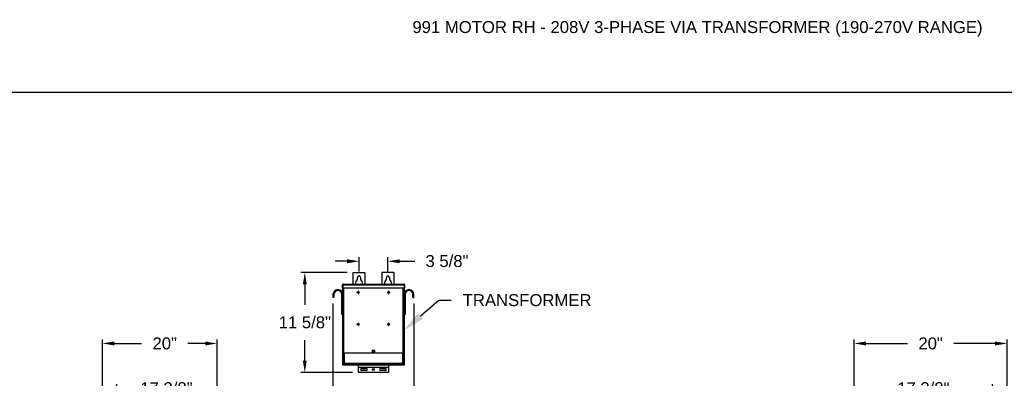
# Model space of a CAD drawing. Header units: inches. Extents: x 170 to 312, y 215 to 248.
# Tile 195 of 256: x 224.15 to 231.88, y 225.25 to 228.06. Entities that reach past the tile are written whole.
import ezdxf
from ezdxf import colors
from ezdxf.entities.mleader import LeaderData, LeaderLine
from ezdxf.math import Vec2, Vec3

# ---------------------------------------------------------------- set-up
doc = ezdxf.new("R2010")
doc.units = ezdxf.units.IN
doc.header["$LTSCALE"] = 0.25
doc.header["$MEASUREMENT"] = 0
doc.layers.add('208V 1-PHASE 60HZ VIA TRANSFORMER (190-207 RANGE)', color=4, linetype='Continuous')
doc.layers.add('ANNOTATIONS', color=1, linetype='Continuous')
doc.styles.add('ARIAL', font='arial.ttf', dxfattribs={"height": 0.09375})
doc.dimstyles.new('STANDARD$0', dxfattribs={"dimtxt": 0.09375, "dimasz": 0.09375, "dimexe": 0.03125, "dimexo": 0.046875, "dimgap": 0.09, "dimtad": 0, "dimtih": 1, "dimtoh": 1, "dimdec": 4, "dimzin": 0, "dimdsep": 46, "dimtxsty": 'ARIAL', "dimcen": 0.09, "dimadec": 0, "dimazin": 0, "dimtfac": 1, "dimtdec": 4, "dimtofl": 0, "dimtmove": 0, "dimatfit": 1, "dimfxl": 1, "dimtolj": 1, "dimtzin": 0, "dimarcsym": 0})

# ---------------------------------------------------------------- blocks, each defined once
blk = doc.blocks.new('*D81')
at = {"layer": 'ANNOTATIONS', "color": 0, "lineweight": -2, "transparency": 16777216}
for p, q in [((230.7037, 223.6042), (230.7037, 225.2025)), ((231.7889, 224.4636), (231.7889, 225.2025)), ((230.7975, 225.1712), (230.9612, 225.1712)), ((231.6952, 225.1712), (231.5314, 225.1712))]:
    blk.add_line(p, q, dxfattribs=at)
at = {"layer": 'ANNOTATIONS', "color": 0, "transparency": 16777216}
for points in [[(230.7975, 225.1869), (230.7975, 225.1556), (230.7037, 225.1712)], [(231.6952, 225.1869), (231.6952, 225.1556), (231.7889, 225.1712)]]:
    blk.add_solid(points, dxfattribs=at)
at = {"layer": 'defpoints', "color": 0, "transparency": 16777216}
for p in [(230.7037, 225.1712), (231.7889, 224.4167), (230.7037, 223.5573)]:
    blk.add_point(p, dxfattribs=at)
at = {"layer": 'ANNOTATIONS', "color": 0, "transparency": 16777216, "insert": (231.2463, 225.1712), "char_height": 0.09375, "attachment_point": 5, "style": 'ARIAL'}
blk.add_mtext('\\A1;17 3/8"', dxfattribs=at)
blk = doc.blocks.new('*D82')
at = {"layer": 'ANNOTATIONS', "color": 0, "lineweight": -2, "transparency": 16777216}
for p, q in [((230.7037, 223.6042), (230.7037, 225.5542)), ((230.7975, 225.5229), (231.1226, 225.5229)), ((231.8099, 225.5229), (231.4848, 225.5229)), ((231.9037, 224.9939), (231.9037, 225.5542))]:
    blk.add_line(p, q, dxfattribs=at)
at = {"layer": 'ANNOTATIONS', "color": 0, "transparency": 16777216}
for points in [[(230.7975, 225.5385), (230.7975, 225.5073), (230.7037, 225.5229)], [(231.8099, 225.5385), (231.8099, 225.5073), (231.9037, 225.5229)]]:
    blk.add_solid(points, dxfattribs=at)
at = {"layer": 'defpoints', "color": 0, "transparency": 16777216}
for p in [(230.7037, 225.5229), (231.9037, 224.9471), (230.7037, 223.5573)]:
    blk.add_point(p, dxfattribs=at)
at = {"layer": 'ANNOTATIONS', "color": 0, "transparency": 16777216, "insert": (231.3037, 225.5229), "char_height": 0.09375, "attachment_point": 5, "style": 'ARIAL'}
blk.add_mtext('\\A1;20"', dxfattribs=at)
blk = doc.blocks.new('*D68')
at = {"layer": 'ANNOTATIONS', "color": 0, "lineweight": -2, "transparency": 16777216}
for p, q in [((224.9174, 224.451), (224.9174, 225.2025)), ((225.7037, 223.6042), (225.7037, 225.2025)), ((225.0112, 225.1712), (225.0206, 225.1712)), ((225.61, 225.1712), (225.5909, 225.1712))]:
    blk.add_line(p, q, dxfattribs=at)
at = {"layer": 'ANNOTATIONS', "color": 0, "transparency": 16777216}
for points in [[(225.0112, 225.1869), (225.0112, 225.1556), (224.9174, 225.1712)], [(225.61, 225.1869), (225.61, 225.1556), (225.7037, 225.1712)]]:
    blk.add_solid(points, dxfattribs=at)
at = {"layer": 'defpoints', "color": 0, "transparency": 16777216}
for p in [(224.9174, 225.1712), (224.9174, 224.4041), (225.7037, 223.5573)]:
    blk.add_point(p, dxfattribs=at)
at = {"layer": 'ANNOTATIONS', "color": 0, "transparency": 16777216, "insert": (225.3057, 225.1712), "char_height": 0.09375, "attachment_point": 5, "style": 'ARIAL'}
blk.add_mtext('\\A1;17 3/8"', dxfattribs=at)
blk = doc.blocks.new('*D69')
at = {"layer": 'ANNOTATIONS', "color": 0, "lineweight": -2, "transparency": 16777216}
for p, q in [((224.8027, 224.9939), (224.8027, 225.5542)), ((224.8964, 225.5229), (225.111, 225.5229)), ((225.61, 225.5229), (225.4732, 225.5229)), ((225.7037, 223.6042), (225.7037, 225.5542))]:
    blk.add_line(p, q, dxfattribs=at)
at = {"layer": 'ANNOTATIONS', "color": 0, "transparency": 16777216}
for points in [[(224.8964, 225.5385), (224.8964, 225.5073), (224.8027, 225.5229)], [(225.61, 225.5385), (225.61, 225.5073), (225.7037, 225.5229)]]:
    blk.add_solid(points, dxfattribs=at)
at = {"layer": 'defpoints', "color": 0, "transparency": 16777216}
for p in [(224.8027, 225.5229), (224.8027, 224.9471), (225.7037, 223.5573)]:
    blk.add_point(p, dxfattribs=at)
at = {"layer": 'ANNOTATIONS', "color": 0, "transparency": 16777216, "insert": (225.2921, 225.5229), "char_height": 0.09375, "attachment_point": 5, "style": 'ARIAL'}
blk.add_mtext('\\A1;20"', dxfattribs=at)
blk = doc.blocks.new('*D61')
at = {"layer": 'ANNOTATIONS', "color": 0, "lineweight": -2, "transparency": 16777216}
for p, q in [((226.7234, 226.0797), (226.3605, 226.0797)), ((226.3917, 225.986), (226.3917, 225.8259)), ((226.3917, 225.3889), (226.3917, 225.5489)), ((226.7663, 225.2951), (226.3605, 225.2951))]:
    blk.add_line(p, q, dxfattribs=at)
at = {"layer": 'ANNOTATIONS', "color": 0, "transparency": 16777216}
for points in [[(226.3761, 225.986), (226.4074, 225.986), (226.3917, 226.0797)], [(226.3761, 225.3889), (226.4074, 225.3889), (226.3917, 225.2951)]]:
    blk.add_solid(points, dxfattribs=at)
at = {"layer": 'defpoints', "color": 0, "transparency": 16777216}
for p in [(226.7702, 226.0797), (226.3917, 225.2951), (226.8132, 225.2951)]:
    blk.add_point(p, dxfattribs=at)
at = {"layer": 'ANNOTATIONS', "color": 0, "transparency": 16777216, "insert": (226.3917, 225.7359), "char_height": 0.09375, "attachment_point": 2, "style": 'ARIAL'}
blk.add_mtext('\\A1;11 5/8"', dxfattribs=at)
blk = doc.blocks.new('*D62')
at = {"layer": 'ANNOTATIONS', "color": 0, "lineweight": -2, "transparency": 16777216}
for p, q in [((226.8171, 226.0875), (226.8171, 226.1993)), ((227.0437, 226.0875), (227.0437, 226.1993)), ((226.7234, 226.168), (226.6296, 226.168)), ((227.1374, 226.168), (227.2544, 226.168))]:
    blk.add_line(p, q, dxfattribs=at)
at = {"layer": 'ANNOTATIONS', "color": 0, "transparency": 16777216}
for points in [[(226.7234, 226.1836), (226.7234, 226.1524), (226.8171, 226.168)], [(227.1374, 226.1836), (227.1374, 226.1524), (227.0437, 226.168)]]:
    blk.add_solid(points, dxfattribs=at)
at = {"layer": 'defpoints', "color": 0, "transparency": 16777216}
for p in [(227.0437, 226.168), (226.8171, 226.0407), (227.0437, 226.0407)]:
    blk.add_point(p, dxfattribs=at)
at = {"layer": 'ANNOTATIONS', "color": 0, "transparency": 16777216, "insert": (227.5075, 226.2165), "char_height": 0.09375, "attachment_point": 2, "style": 'ARIAL'}
blk.add_mtext('\\A1;3 5/8"', dxfattribs=at)
blk = doc.blocks.new('*D63')
at = {"layer": 'ANNOTATIONS', "color": 0, "lineweight": -2, "transparency": 16777216}
for p, q in [((226.6127, 225.8357), (226.6127, 225.0771)), ((227.2481, 225.8357), (227.2481, 225.0771)), ((226.5189, 225.1083), (226.4252, 225.1083)), ((227.3419, 225.1083), (227.4356, 225.1083))]:
    blk.add_line(p, q, dxfattribs=at)
at = {"layer": 'ANNOTATIONS', "color": 0, "transparency": 16777216}
for points in [[(226.5189, 225.124), (226.5189, 225.0927), (226.6127, 225.1083)], [(227.3419, 225.124), (227.3419, 225.0927), (227.2481, 225.1083)]]:
    blk.add_solid(points, dxfattribs=at)
at = {"layer": 'defpoints', "color": 0, "transparency": 16777216}
for p in [(226.6127, 225.8825), (227.2481, 225.8825), (227.2481, 225.1083)]:
    blk.add_point(p, dxfattribs=at)
at = {"layer": 'ANNOTATIONS', "color": 0, "transparency": 16777216, "insert": (226.9566, 225.1083), "char_height": 0.09375, "attachment_point": 5, "style": 'ARIAL'}
blk.add_mtext('\\A1;12 3/8"', dxfattribs=at)

msp = doc.modelspace()

# ---------------------------------------------------------------- linework, layer by layer
at = {"layer": '208V 1-PHASE 60HZ VIA TRANSFORMER (190-207 RANGE)'}
for p, q in [((226.77024, 226.07971), (226.86399, 226.07971)), ((226.77024, 225.98895), (226.77024, 226.07971)), ((226.86399, 226.07971), (226.86399, 225.98895)), ((227.09056, 226.07971), (226.99681, 226.07971)), ((226.99681, 226.07971), (226.99681, 225.98895)), ((227.09056, 226.07971), (227.09056, 225.98895)), ((226.68623, 225.98284), (226.68921, 225.98284)), ((226.68623, 225.95575), (226.68623, 225.98284)), ((226.68921, 225.98284), (226.68921, 225.95575)), ((226.68966, 225.98284), (227.17115, 225.98284)), ((226.68966, 225.98284), (226.68966, 225.95575)), ((226.69017, 225.98462), (226.69017, 225.98507)), ((226.69234, 225.98895), (227.16846, 225.98895)), ((226.8054, 226.02239), (226.8054, 226.04065)), ((226.82884, 226.04065), (226.82884, 226.02239)), ((227.03196, 226.02239), (227.03196, 226.04065)), ((227.0554, 226.04065), (227.0554, 226.02239)), ((227.17064, 225.98507), (227.17064, 225.98462)), ((227.17115, 225.98284), (227.17115, 225.95575)), ((227.17458, 225.98284), (227.17159, 225.98284)), ((227.17159, 225.98284), (227.17159, 225.95575)), ((227.17458, 225.98284), (227.17458, 225.95575)), ((226.62014, 225.90628), (226.61267, 225.90628)), ((226.61267, 225.90628), (226.61267, 225.88253)), ((226.62014, 225.90628), (226.62014, 225.88253)), ((226.68269, 225.74971), (226.68269, 225.90628)), ((226.68269, 225.90628), (226.69017, 225.90628)), ((226.68921, 225.95575), (226.68623, 225.95575)), ((227.17115, 225.95575), (226.68966, 225.95575)), ((226.69017, 225.35315), (226.69017, 225.95575)), ((226.69628, 225.95575), (226.69628, 225.4469)), ((226.80977, 225.92496), (226.80104, 225.92496)), ((226.80104, 225.92496), (226.80104, 225.92197)), ((226.80104, 225.92197), (226.80977, 225.92197)), ((226.80977, 225.93369), (226.80977, 225.92496)), ((226.81275, 225.93369), (226.80977, 225.93369)), ((226.80977, 225.92197), (226.80977, 225.91324)), ((226.80977, 225.91324), (226.81275, 225.91324)), ((226.81275, 225.92496), (226.81275, 225.93369)), ((226.82149, 225.92496), (226.81275, 225.92496)), ((226.81275, 225.91324), (226.81275, 225.92197)), ((226.81275, 225.92197), (226.82149, 225.92197)), ((226.82149, 225.92197), (226.82149, 225.92496)), ((227.04805, 225.92496), (227.03932, 225.92496)), ((227.03932, 225.92496), (227.03932, 225.92197)), ((227.03932, 225.92197), (227.04805, 225.92197)), ((227.05104, 225.93369), (227.04805, 225.93369)), ((227.04805, 225.93369), (227.04805, 225.92496)), ((227.04805, 225.92197), (227.04805, 225.91324)), ((227.04805, 225.91324), (227.05104, 225.91324)), ((227.05104, 225.92496), (227.05104, 225.93369)), ((227.05977, 225.92496), (227.05104, 225.92496)), ((227.05104, 225.92197), (227.05977, 225.92197)), ((227.05104, 225.91324), (227.05104, 225.92197)), ((227.05977, 225.92197), (227.05977, 225.92496)), ((227.16452, 225.4469), (227.16452, 225.95575)), ((227.17064, 225.95575), (227.17064, 225.35315)), ((227.17811, 225.90628), (227.17064, 225.90628)), ((227.17159, 225.95575), (227.17458, 225.95575)), ((227.17811, 225.90628), (227.17811, 225.74971)), ((227.24066, 225.90628), (227.24814, 225.90628)), ((227.24066, 225.88253), (227.24066, 225.90628)), ((227.24814, 225.88253), (227.24814, 225.90628)), ((226.62014, 225.88253), (226.61267, 225.88253)), ((227.24066, 225.88253), (227.24814, 225.88253)), ((226.69017, 225.74971), (226.68269, 225.74971)), ((227.17064, 225.74971), (227.17811, 225.74971)), ((226.80977, 225.67433), (226.80104, 225.67433)), ((226.80104, 225.67433), (226.80104, 225.67134)), ((226.80104, 225.67134), (226.80977, 225.67134)), ((226.81275, 225.68306), (226.80977, 225.68306)), ((226.80977, 225.68306), (226.80977, 225.67433)), ((226.80977, 225.67134), (226.80977, 225.66261)), ((226.80977, 225.66261), (226.81275, 225.66261)), ((226.81275, 225.67433), (226.81275, 225.68306)), ((226.82149, 225.67433), (226.81275, 225.67433)), ((226.81275, 225.66261), (226.81275, 225.67134)), ((226.81275, 225.67134), (226.82149, 225.67134)), ((226.82149, 225.67134), (226.82149, 225.67433)), ((227.04805, 225.67433), (227.03932, 225.67433)), ((227.03932, 225.67433), (227.03932, 225.67134)), ((227.03932, 225.67134), (227.04805, 225.67134)), ((227.04805, 225.68306), (227.04805, 225.67433)), ((227.05104, 225.68306), (227.04805, 225.68306)), ((227.04805, 225.67134), (227.04805, 225.66261)), ((227.04805, 225.66261), (227.05104, 225.66261)), ((227.05104, 225.67433), (227.05104, 225.68306)), ((227.05977, 225.67433), (227.05104, 225.67433)), ((227.05104, 225.66261), (227.05104, 225.67134)), ((227.05104, 225.67134), (227.05977, 225.67134)), ((227.05977, 225.67134), (227.05977, 225.67433)), ((227.17064, 225.4469), (226.69017, 225.4469)), ((226.69315, 225.4469), (226.69315, 225.35315)), ((226.69315, 225.4415), (226.69541, 225.4415)), ((226.69541, 225.4469), (226.69541, 225.36935)), ((226.69934, 225.4469), (226.69934, 225.36935)), ((226.93626, 225.46838), (226.92454, 225.46838)), ((226.92454, 225.45667), (226.93626, 225.45667)), ((227.16146, 225.36935), (227.16146, 225.4469)), ((227.16539, 225.36935), (227.16539, 225.4469)), ((227.16539, 225.4415), (227.16765, 225.4415)), ((227.16765, 225.35315), (227.16765, 225.4469)), ((226.69017, 225.36878), (226.69315, 225.36878)), ((227.17064, 225.35315), (226.69017, 225.35315)), ((226.69541, 225.36935), (227.16539, 225.36935)), ((226.69603, 225.36503), (226.69603, 225.36738)), ((226.69628, 225.35315), (226.69628, 225.36361)), ((226.69696, 225.36631), (226.69696, 225.36503)), ((226.6984, 225.36542), (226.6984, 225.36935)), ((226.6984, 225.36542), (227.1624, 225.36542)), ((226.70009, 225.3619), (226.70009, 225.36096)), ((226.70009, 225.3619), (227.16071, 225.3619)), ((226.70009, 225.36096), (227.16071, 225.36096)), ((226.72574, 225.36542), (226.72574, 225.3619)), ((226.78438, 225.36503), (226.72574, 225.36503)), ((226.76484, 225.36489), (226.76484, 225.3619)), ((226.76484, 225.36489), (226.87721, 225.36489)), ((226.78438, 225.36542), (226.78438, 225.36489)), ((226.81321, 225.2951), (226.81321, 225.35315)), ((226.82103, 225.36542), (226.82103, 225.3619)), ((226.85768, 225.36489), (226.85768, 225.36542)), ((227.00313, 225.36503), (226.85768, 225.36503)), ((226.87721, 225.3619), (226.87721, 225.36489)), ((226.98359, 225.36489), (226.98359, 225.3619)), ((226.98359, 225.36489), (227.09596, 225.36489)), ((227.00313, 225.36542), (227.00313, 225.36489)), ((227.03978, 225.36542), (227.03978, 225.3619)), ((227.04759, 225.35315), (227.04759, 225.2951)), ((227.07643, 225.36489), (227.07643, 225.36542)), ((227.13506, 225.36503), (227.07643, 225.36503)), ((227.09596, 225.3619), (227.09596, 225.36489)), ((227.13506, 225.3619), (227.13506, 225.36542)), ((227.13939, 225.36542), (227.13939, 225.3619)), ((227.13939, 225.36096), (227.13939, 225.35315)), ((227.16071, 225.3619), (227.16071, 225.36096)), ((227.1624, 225.36935), (227.1624, 225.36542)), ((227.16384, 225.36631), (227.16384, 225.36503)), ((227.16452, 225.36361), (227.16452, 225.35315)), ((227.16478, 225.36503), (227.16478, 225.36738)), ((227.16765, 225.36878), (227.17064, 225.36878)), ((227.04759, 225.33493), (226.81321, 225.33493)), ((227.04759, 225.33404), (226.81321, 225.33404)), ((227.04759, 225.2951), (226.81321, 225.2951)), ((226.83665, 225.32733), (226.87376, 225.32733)), ((226.87376, 225.30975), (226.83665, 225.30975)), ((226.98704, 225.32733), (227.02415, 225.32733)), ((227.02415, 225.30975), (226.98704, 225.30975))]:
    msp.add_line(p, q, dxfattribs=at)
for centre, radius in [((226.9304, 225.46253), 0.00586), ((226.9304, 225.31854), 0.00879)]:
    msp.add_circle(centre, radius, dxfattribs=at)
for centre, radius, start, end in [((226.81712, 226.04065), 0.01172, 0, 180), ((227.04368, 226.04065), 0.01172, 0, 180), ((226.81712, 225.99768), 0.02734, 115.376934, 198.621435), ((226.81712, 225.99768), 0.02734, 341.378539, 64.623033), ((227.04368, 225.99768), 0.02734, 115.376934, 198.621435), ((227.04368, 225.99768), 0.02734, 341.378539, 64.623033), ((226.65142, 225.90628), 0.03875, 0, 180), ((226.65142, 225.90628), 0.03128, 0, 180), ((227.20939, 225.90628), 0.03875, 0, 180), ((227.20939, 225.90628), 0.03127, 0, 180), ((226.92454, 225.46253), 0.00586, 90, 270), ((226.93626, 225.46253), 0.00586, 270, 90), ((226.70009, 225.36503), 0.00406, 180, 270), ((226.70009, 225.36503), 0.00313, 180, 270), ((227.16071, 225.36503), 0.00313, 270, 0), ((227.16071, 225.36503), 0.00406, 270, 0), ((226.83665, 225.31854), 0.00879, 90, 270), ((226.87376, 225.31854), 0.00879, 270, 90), ((226.98704, 225.31854), 0.00879, 90, 270), ((227.02415, 225.31854), 0.00879, 270, 90)]:
    msp.add_arc(centre, radius, start, end, dxfattribs=at)
for points, knots in [([(226.69234, 225.98895), (226.69154, 225.98895), (226.69074, 225.98879), (226.68926, 225.98818), (226.68858, 225.98773), (226.68745, 225.98659), (226.687, 225.98592), (226.68639, 225.98444), (226.68623, 225.98364), (226.68623, 225.98284)], [0, 0, 0, 0, 0.25, 0.25, 0.5, 0.5, 0.75, 0.75, 1, 1, 1, 1]), ([(226.69033, 225.98518), (226.69026, 225.98514), (226.68985, 225.98488), (226.68937, 225.98405), (226.68927, 225.98324), (226.68921, 225.98284)], [0, 0, 0, 0, 0.0891638, 0.5445851, 1, 1, 1, 1]), ([(226.68966, 225.98284), (226.68988, 225.98364), (226.6901, 225.98444), (226.69055, 225.98592), (226.69077, 225.98659), (226.69122, 225.98773), (226.69144, 225.98818), (226.69189, 225.98879), (226.69212, 225.98895), (226.69234, 225.98895)], [0, 0, 0, 0, 0.25, 0.25, 0.5, 0.5, 0.75, 0.75, 1, 1, 1, 1]), ([(227.16846, 225.98895), (227.16869, 225.98895), (227.16891, 225.98879), (227.16936, 225.98818), (227.16958, 225.98773), (227.17003, 225.98659), (227.17025, 225.98592), (227.1707, 225.98444), (227.17092, 225.98364), (227.17115, 225.98284)], [0, 0, 0, 0, 0.25, 0.25, 0.5, 0.5, 0.75, 0.75, 1, 1, 1, 1]), ([(227.17458, 225.98284), (227.17458, 225.98364), (227.17442, 225.98444), (227.1738, 225.98592), (227.17335, 225.98659), (227.17222, 225.98773), (227.17154, 225.98818), (227.17006, 225.98879), (227.16926, 225.98895), (227.16846, 225.98895)], [0, 0, 0, 0, 0.25, 0.25, 0.5, 0.5, 0.75, 0.75, 1, 1, 1, 1]), ([(227.17159, 225.98284), (227.17154, 225.98324), (227.17143, 225.98405), (227.17095, 225.98488), (227.17054, 225.98514), (227.17047, 225.98518)], [0, 0, 0, 0, 0.4554149, 0.9108362, 1, 1, 1, 1]), ([(226.69934, 225.36935), (226.69882, 225.36939), (226.69831, 225.36942), (226.69736, 225.3695), (226.69693, 225.36953), (226.6962, 225.36961), (226.69591, 225.36964), (226.69552, 225.36972), (226.69541, 225.36975), (226.69541, 225.36979)], [0, 0, 0, 0, 0.25, 0.25, 0.5, 0.5, 0.75, 0.75, 1, 1, 1, 1]), ([(226.69541, 225.36935), (226.69547, 225.36883), (226.69559, 225.3678), (226.6965, 225.36653), (226.69751, 225.36575), (226.69821, 225.36564), (226.6984, 225.36561)], [0, 0, 0, 0, 0.2962227, 0.5924445, 0.8886662, 1, 1, 1, 1]), ([(227.16539, 225.36979), (227.16539, 225.36975), (227.16529, 225.36972), (227.16489, 225.36964), (227.1646, 225.36961), (227.16388, 225.36953), (227.16344, 225.3695), (227.16249, 225.36942), (227.16198, 225.36939), (227.16146, 225.36935)], [0, 0, 0, 0, 0.25, 0.25, 0.5, 0.5, 0.75, 0.75, 1, 1, 1, 1]), ([(227.1624, 225.36561), (227.16259, 225.36564), (227.16329, 225.36575), (227.1643, 225.36653), (227.16521, 225.3678), (227.16533, 225.36883), (227.16539, 225.36935)], [0, 0, 0, 0, 0.1113338, 0.4075555, 0.7037773, 1, 1, 1, 1])]:
    msp.add_open_spline(points, degree=3, knots=knots, dxfattribs=at)
at = {"layer": 'defpoints'}
msp.add_lwpolyline([(238.38533, 214.75854), (218.91545, 214.75854), (218.91545, 227.49365), (238.38533, 227.49365)], close=True, dxfattribs=at)

# ---------------------------------------------------------------- texts
at = {"layer": 'ANNOTATIONS', "insert": (227.2359, 228.05267), "char_height": 0.09375, "width": 4.6220629, "attachment_point": 1, "line_spacing_factor": 0.86134, "style": 'ARIAL'}
msp.add_mtext('991 MOTOR RH - 208V 3-PHASE VIA TRANSFORMER (190-270V RANGE)', dxfattribs=at)

# ---------------------------------------------------------------- dimensions: what is measured, and where the dimension line sits
at = {"layer": 'ANNOTATIONS'}
for base, p1, p2, text, picture, middle in [((227.04368, 226.168), (226.81712, 226.04065), (227.04368, 226.04065), '3 5/8"', '*D62', (227.5075, 226.168)), ((227.24814, 225.10834), (226.61267, 225.88253), (227.24814, 225.88253), '12 3/8"', '*D63', (226.95658, 225.10834)), ((224.80269, 225.52292), (225.70373, 223.55733), (224.80269, 224.94706), '20"', '*D69', (225.29206, 225.52292)), ((230.70373, 225.52292), (231.90367, 224.94706), (230.70373, 223.55733), '20"', '*D82', (231.3037, 225.52292)), ((224.91744, 225.17124), (225.70373, 223.55733), (224.91744, 224.40411), '17 3/8"', '*D68', (225.30575, 225.17124)), ((230.70373, 225.17124), (231.78892, 224.4167), (230.70373, 223.55733), '17 3/8"', '*D81', (231.24633, 225.17124))]:
    dim = msp.add_linear_dim(base=base, p1=p1, p2=p2, text=text, dimstyle='STANDARD$0', dxfattribs=at)
    dim.commit()
    dim.dimension.update_dxf_attribs({"geometry": picture, "text_midpoint": middle, "dimtype": 160})
dim = msp.add_linear_dim(base=(226.39173, 225.2951), p1=(226.77024, 226.07971), p2=(226.81321, 225.2951), angle=90, text='11 5/8"', dimstyle='STANDARD$0', dxfattribs=at)
dim.commit()
dim.dimension.update_dxf_attribs({"geometry": '*D61', "text_midpoint": (226.39173, 225.68741), "dimtype": 160})

# ---------------------------------------------------------------- leaders
ml = msp.add_multileader_mtext('Standard', dxfattribs=at)
ml.set_content('TRANSFORMER', color=256, style='ARIAL')
ml.set_leader_properties()
ml.build(insert=Vec2(0, 0))
ml.multileader.update_dxf_attribs({"dogleg_length": 0.36, "arrow_head_size": 0.18})
ctx = ml.context
ctx.base_point, ctx.char_height, ctx.arrow_head_size, ctx.landing_gap_size, ctx.plane_origin = Vec3(227.54074, 225.86224), 0.09375, 0.18, 0.09, Vec3(227.16803, 225.50407)
notes = []
notes.append((ctx, [(0, (1, 1, 0), (227.44279, 225.86224), (1, 0), 0.09796, [(0, [(227.16452, 225.62107)], 0, [])])]))
ctx.mtext.insert, ctx.mtext.flow_direction = Vec3(227.63074, 225.90992), 5
for ctx, leaders in notes:
    for number, flags, end, landing, length, lines in leaders:
        leader = LeaderData()
        leader.index, (leader.has_last_leader_line, leader.has_dogleg_vector, leader.attachment_direction) = number, flags
        leader.last_leader_point, leader.dogleg_vector, leader.dogleg_length = Vec3(end), Vec3(landing), length
        for number, points, colour, breaks in lines:
            line = LeaderLine()
            line.index, line.vertices, line.color, line.breaks = number, Vec3.list(points), colors.encode_raw_color(colour), breaks
            leader.lines.append(line)
        ctx.leaders.append(leader)

doc.saveas('drawing.dxf')
